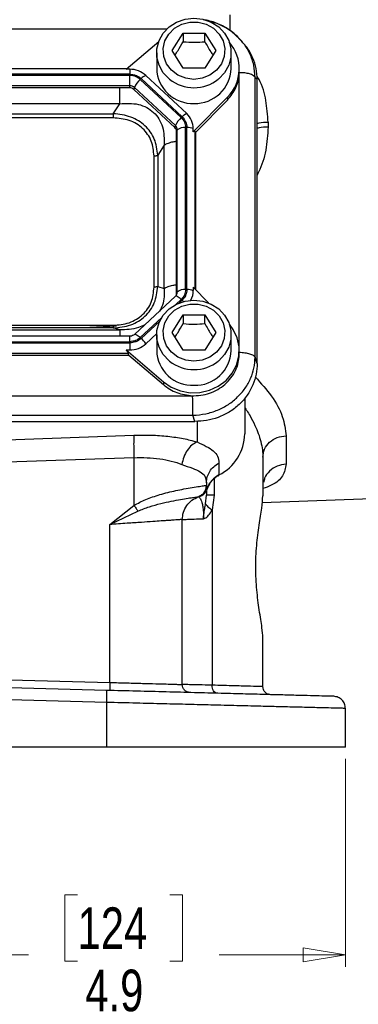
# Model space of a CAD drawing. Header units: inches. Extents: x 0.6 to 16.3, y 0.2 to 11.5.
# Tile 4 of 16: x 4.9 to 6, y 4 to 7.2. Entities that reach past the tile are written whole.
import ezdxf

# ---------------------------------------------------------------- set-up
doc = ezdxf.new("R2010")
doc.units = ezdxf.units.IN
doc.header["$MEASUREMENT"] = 0
doc.styles.add('SLDTEXTSTYLE0', font='TXT', dxfattribs={"width": 0.75})
doc.dimstyles.new('SLDDIMSTYLE1', dxfattribs={"dimtxt": 0.137795, "dimasz": 0.14, "dimexe": 0, "dimexo": 0.0625, "dimgap": 0.034449, "dimtad": 0, "dimdec": 1, "dimlfac": 1.5, "dimrnd": 1e-09, "dimzin": 12, "dimdsep": 46, "dimtxsty": 'SLDTEXTSTYLE0', "dimblk1": 'CLOSED', "dimblk2": 'CLOSED', "dimsah": 1, "dimcen": 0.09, "dimadec": 0, "dimazin": 3, "dimtfac": 1, "dimtdec": 1, "dimtofl": 0, "dimtmove": 0, "dimatfit": 3, "dimldrblk": 'CLOSED', "dimfxl": 0, "dimfrac": 2, "dimtolj": 1, "dimtzin": 12, "dimarcsym": 0})

# ---------------------------------------------------------------- blocks, each defined once
blk = doc.blocks.new('_Closed')
at = {"color": 0, "linetype": 'ByBlock', "lineweight": -2}
for p, q in [((-1, 0.166667), (0, 0)), ((-1, 0.166667), (-1, -0.166667)), ((0, 0), (-1, -0.166667)), ((0, 0), (-1, 0))]:
    blk.add_line(p, q, dxfattribs=at)
blk = doc.blocks.new('_D_4')
at = {"color": 7, "linetype": 'Continuous', "lineweight": 0}
for p, q in [((2.7134, 4.8009), (2.7134, 4.1127)), ((5.9667, 4.8009), (5.9667, 4.1127)), ((5.0802, 4.3506), (5.0382, 4.3506)), ((5.0382, 4.3506), (5.0382, 4.1318)), ((5.3856, 4.3506), (5.4276, 4.3506)), ((5.4276, 4.3506), (5.4276, 4.1318)), ((2.7134, 4.1521), (4.9174, 4.1521)), ((5.9667, 4.1521), (5.5485, 4.1521)), ((5.0382, 4.1318), (5.0802, 4.1318)), ((5.4276, 4.1318), (5.3856, 4.1318))]:
    blk.add_line(p, q, dxfattribs=at)
at = {"color": 7, "linetype": 'Continuous', "lineweight": 18, "xscale": 0.14, "yscale": 0.14, "rotation": 180.0000000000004}
blk.add_blockref('_Closed', (2.7134, 4.1521, -1.521), dxfattribs=at)
at = {"color": 7, "linetype": 'Continuous', "lineweight": 18, "xscale": 0.14, "yscale": 0.14}
blk.add_blockref('_Closed', (5.9667, 4.1521, -1.521), dxfattribs=at)
at = {"color": 7, "linetype": 'Continuous', "lineweight": 18, "char_height": 0.1378, "attachment_point": 1, "style": 'SLDTEXTSTYLE0'}
for s, insert in [('124', (5.0802, 4.3094)), ('4.9', (5.1057, 4.1033))]:
    blk.add_mtext(s, dxfattribs=dict(at, insert=insert))

msp = doc.modelspace()

# ---------------------------------------------------------------- linework, layer by layer
at = {"color": 8, "linetype": 'Continuous', "lineweight": 25}
for p, q in [((5.584, 7.2655), (5.584, 7.2128)), ((5.375, 7.2174), (3.3058, 7.2174)), ((5.6153, 6.1585), (5.6153, 7.073)), ((5.4694, 6.3567), (5.4694, 6.8791)), ((5.4052, 6.306), (5.4233, 6.3229)), ((5.4166, 6.3113), (5.4262, 6.3202)), ((5.2877, 6.1964), (5.3578, 6.2618)), ((5.2906, 6.1937), (5.3522, 6.2512)), ((5.2529, 6.1829), (5.2529, 6.2009)), ((5.4755, 5.9192), (5.4755, 5.851)), ((5.5325, 5.73), (5.5325, 5.675))]:
    msp.add_line(p, q, dxfattribs=at)
at = {"color": 7, "linetype": 'Continuous', "lineweight": 25}
for p, q in [((5.241, 7.085), (5.3491, 7.1775)), ((5.3934, 7.1468), (5.4294, 7.205)), ((5.4294, 7.205), (5.5014, 7.205)), ((5.4294, 7.205), (5.4294, 7.1763)), ((5.5014, 7.205), (5.5374, 7.1468)), ((5.5014, 7.1763), (5.5014, 7.205)), ((5.6185, 7.1839), (5.6026, 7.1978)), ((5.6259, 7.1758), (5.6183, 7.1841)), ((5.4294, 7.0886), (5.3934, 7.1468)), ((5.5374, 7.1468), (5.5014, 7.0886)), ((5.3421, 7.1391), (5.3421, 7.0871)), ((5.5887, 7.0871), (5.5887, 7.1391)), ((5.2428, 7.0865), (3.438, 7.0865)), ((5.2529, 7.085), (5.241, 7.085)), ((5.2529, 7.085), (5.2529, 7.0686)), ((5.5014, 7.0886), (5.4294, 7.0886)), ((5.6153, 7.073), (5.6154, 7.0775)), ((5.6154, 7.0775), (5.6154, 7.0871)), ((5.2529, 7.0686), (3.4279, 7.0686)), ((5.2529, 7.0648), (3.4279, 7.0648)), ((5.2529, 7.0307), (5.2529, 7.0648)), ((5.4233, 6.9248), (5.2877, 7.0513)), ((5.4262, 6.9275), (5.2906, 7.054)), ((5.4413, 6.938), (5.3058, 7.0646)), ((5.6678, 6.1316), (5.6678, 7.0582)), ((5.6747, 7.0506), (5.6678, 7.0582)), ((5.6747, 6.1111), (5.6747, 7.0506)), ((5.2529, 7.0307), (3.4279, 7.0307)), ((5.2529, 7.0237), (3.4279, 7.0237)), ((5.2529, 7.0237), (5.2529, 7.0307)), ((5.2682, 7.0248), (5.2666, 7.0184)), ((5.4021, 6.8919), (5.2666, 7.0184)), ((5.4038, 6.8983), (5.2682, 7.0248)), ((5.576, 6.9924), (5.4632, 6.8776)), ((5.576, 6.9829), (5.4717, 6.8767)), ((5.576, 6.9924), (5.576, 6.9829)), ((5.2195, 6.971), (3.4614, 6.971)), ((5.1981, 6.9378), (5.2195, 6.971)), ((3.4827, 6.9378), (5.1981, 6.9378)), ((5.1981, 6.924), (3.4827, 6.924)), ((5.4021, 6.8919), (5.4038, 6.8983)), ((5.4101, 6.8839), (5.4077, 6.8791)), ((5.4101, 6.3472), (5.4101, 6.8839)), ((5.4377, 6.3555), (5.4377, 6.8922)), ((5.4418, 6.3555), (5.4418, 6.8922)), ((5.4632, 6.8776), (5.4632, 6.8886)), ((5.7106, 6.9101), (5.7106, 6.8937)), ((5.4077, 6.3423), (5.4077, 6.8791)), ((5.4717, 6.8767), (5.4694, 6.8791)), ((5.4717, 6.3543), (5.4717, 6.8767)), ((5.3667, 6.8336), (5.3453, 6.8004)), ((5.3667, 6.3592), (5.3667, 6.8336)), ((5.3332, 6.3634), (5.3332, 6.7978)), ((5.3453, 6.8004), (5.3453, 6.3659)), ((5.3453, 6.3659), (5.3667, 6.3592)), ((5.5138, 6.3115), (5.4632, 6.363)), ((5.4632, 6.363), (5.4632, 6.3519)), ((5.4042, 6.3334), (5.2686, 6.2068)), ((5.4077, 6.3423), (5.4101, 6.3472)), ((5.3934, 6.2132), (5.4294, 6.2714)), ((5.4294, 6.2714), (5.5014, 6.2714)), ((5.4294, 6.2714), (5.4294, 6.2427)), ((5.5014, 6.2714), (5.5374, 6.2132)), ((5.5014, 6.2427), (5.5014, 6.2714)), ((3.4827, 6.2372), (5.1981, 6.2372)), ((5.1981, 6.2284), (3.4827, 6.2284)), ((5.2088, 6.2338), (5.0985, 6.2284)), ((5.2195, 6.2217), (5.1981, 6.2284)), ((5.2529, 6.2009), (3.4279, 6.2009)), ((3.4614, 6.2217), (5.2195, 6.2217)), ((5.3058, 6.176), (5.3422, 6.2099)), ((5.3421, 6.2056), (5.3421, 6.1535)), ((5.4294, 6.155), (5.3934, 6.2132)), ((5.5374, 6.2132), (5.5014, 6.155)), ((5.5887, 6.1535), (5.5887, 6.2056)), ((3.4279, 6.1829), (5.2529, 6.1829)), ((3.4279, 6.1791), (5.2529, 6.1791)), ((5.2529, 6.1791), (5.2529, 6.1555)), ((3.4305, 6.138), (5.2503, 6.138)), ((3.4331, 6.1451), (5.2477, 6.1451)), ((5.241, 6.1555), (5.3641, 6.0502)), ((5.241, 6.1555), (5.2529, 6.1555)), ((5.2503, 6.138), (5.2477, 6.1451)), ((5.2503, 6.138), (5.3641, 6.0407)), ((5.5014, 6.155), (5.4294, 6.155)), ((5.6154, 6.1439), (5.6154, 6.1535)), ((5.6747, 6.1111), (5.6678, 6.1316)), ((5.3641, 6.0502), (5.3641, 6.0407)), ((3.2203, 6.004), (5.4606, 6.004)), ((5.4606, 6.004), (5.4654, 6.0039)), ((5.6334, 5.9962), (5.6334, 5.8775)), ((3.2192, 5.9392), (5.4617, 5.9392)), ((5.4686, 5.9186), (5.4617, 5.9392)), ((3.2122, 5.9186), (5.4686, 5.9186)), ((4.8088, 5.8566), (5.2667, 5.8731)), ((5.7706, 5.8713), (5.7706, 5.7773)), ((5.2667, 5.7985), (4.8088, 5.782)), ((5.2667, 5.7985), (5.2667, 5.6408)), ((5.5478, 5.7807), (5.5478, 5.7416)), ((5.6934, 5.8001), (5.6934, 5.6721)), ((5.5067, 5.7155), (5.5067, 5.7071)), ((5.5067, 5.7071), (5.5067, 5.707)), ((5.5102, 5.6979), (5.5067, 5.7071)), ((5.504, 5.6461), (5.5067, 5.675)), ((5.5067, 5.6889), (5.5067, 5.675)), ((5.5325, 5.675), (5.5253, 5.6256)), ((5.6913, 5.6505), (6.7012, 5.6858)), ((5.4801, 5.6693), (5.4807, 5.6695)), ((5.4801, 5.6693), (5.4801, 5.6693)), ((5.4811, 5.6697), (5.4841, 5.6706)), ((5.4841, 5.6706), (5.4848, 5.6709)), ((5.4848, 5.6709), (5.4868, 5.6715)), ((5.1867, 5.5774), (5.2667, 5.6408)), ((5.1867, 5.5774), (5.2799, 5.6217)), ((5.5253, 5.6256), (5.5253, 5.0451)), ((5.1867, 5.0544), (5.1867, 5.5774)), ((5.4267, 5.0475), (5.4267, 5.5939)), ((5.6934, 5.0405), (5.6934, 5.2018)), ((4.8088, 5.0643), (5.1867, 5.0544)), ((5.176, 5.0281), (4.3401, 5.05)), ((5.177, 4.9881), (4.3401, 5.01)), ((5.177, 4.8403), (5.177, 4.9881)), ((5.9667, 4.8403), (5.9667, 4.9684)), ((5.177, 4.8403), (4.3401, 4.8403))]:
    msp.add_line(p, q, dxfattribs=at)
at = {"color": 7, "linetype": 'Continuous', "lineweight": 25, "flags": 128}
for points in [[(5.3848, 7.052), (5.3836, 7.053), (5.3639, 7.0737), (5.3501, 7.0983), (5.343, 7.1253), (5.343, 7.153), (5.3501, 7.18), (5.3639, 7.2045), (5.3836, 7.2253), (5.4081, 7.2411), (5.4359, 7.2509), (5.4654, 7.2543), (5.4949, 7.2509), (5.5227, 7.2411), (5.5472, 7.2253), (5.5669, 7.2045), (5.5807, 7.18), (5.5878, 7.153), (5.5878, 7.1253), (5.5807, 7.0983), (5.5669, 7.0737), (5.5472, 7.053), (5.546, 7.052)], [(5.4654, 7.0516), (5.4379, 7.0551), (5.4124, 7.0654), (5.3909, 7.0818), (5.3748, 7.103), (5.3655, 7.1274), (5.3637, 7.1533), (5.3693, 7.1787), (5.3821, 7.2017), (5.401, 7.2207), (5.4248, 7.2341), (5.4515, 7.2411), (5.4793, 7.2411), (5.506, 7.2341), (5.5298, 7.2207), (5.5487, 7.2017), (5.5615, 7.1787), (5.5672, 7.1533), (5.5653, 7.1274), (5.556, 7.103), (5.54, 7.0818), (5.5184, 7.0654), (5.4929, 7.0551), (5.4654, 7.0516)], [(5.3848, 6.1185), (5.3836, 6.1194), (5.3639, 6.1401), (5.3501, 6.1647), (5.343, 6.1917), (5.343, 6.2194), (5.3501, 6.2464), (5.3639, 6.271), (5.3836, 6.2917), (5.4081, 6.3075), (5.4359, 6.3174), (5.4654, 6.3207), (5.4949, 6.3174), (5.5227, 6.3075), (5.5472, 6.2917), (5.5669, 6.271), (5.5807, 6.2464), (5.5878, 6.2194), (5.5878, 6.1917), (5.5807, 6.1647), (5.5669, 6.1401), (5.5472, 6.1194), (5.546, 6.1184)], [(5.4654, 6.118), (5.4379, 6.1215), (5.4124, 6.1318), (5.3909, 6.1482), (5.3748, 6.1694), (5.3655, 6.1938), (5.3637, 6.2197), (5.3693, 6.2451), (5.3821, 6.2681), (5.401, 6.2871), (5.4248, 6.3005), (5.4515, 6.3075), (5.4793, 6.3075), (5.506, 6.3005), (5.5298, 6.2871), (5.5487, 6.2681), (5.5615, 6.2451), (5.5672, 6.2197), (5.5653, 6.1938), (5.556, 6.1694), (5.54, 6.1482), (5.5184, 6.1318), (5.4929, 6.1215), (5.4654, 6.118)], [(5.3641, 6.0502), (5.3904, 6.0322), (5.4203, 6.0199), (5.4523, 6.014), (5.485, 6.0146), (5.5167, 6.0219), (5.546, 6.0354), (5.5715, 6.0545), (5.5919, 6.0782), (5.6064, 6.1056), (5.6141, 6.1352), (5.6148, 6.1657), (5.6085, 6.1956), (5.5953, 6.2235), (5.5829, 6.2405)], [(5.5478, 5.7416), (5.5476, 5.7405), (5.5473, 5.7402)]]:
    msp.add_lwpolyline(points, dxfattribs=at)
at = {"color": 8, "linetype": 'Continuous', "lineweight": 25, "flags": 128}
for points in [[(5.4233, 6.3229), (5.4198, 6.326), (5.4165, 6.3286), (5.4134, 6.3308), (5.4105, 6.3325), (5.4081, 6.3335), (5.4061, 6.3339), (5.4047, 6.3337), (5.4042, 6.3334)], [(5.4262, 6.3202), (5.4283, 6.3182), (5.4304, 6.316), (5.4305, 6.316)], [(5.2687, 6.2069), (5.2691, 6.2072), (5.2706, 6.2074), (5.2726, 6.207), (5.275, 6.2059), (5.2778, 6.2043), (5.281, 6.2021), (5.2843, 6.1995), (5.2877, 6.1964)]]:
    msp.add_lwpolyline(points, dxfattribs=at)
at = {"color": 7, "linetype": 'Continuous', "lineweight": 25}
for centre, radius, start, end in [((5.4817, 7.087), 0.1336, 314.9343, 41.3902), ((5.2533, 7.0075), 0.0776, 47.4101, 90.3067), ((5.4605, 7.0903), 0.1185, 181.5683, 272.3664), ((5.4691, 7.0916), 0.1198, 268.2549, 357.8104), ((5.3348, 6.9962), 0.0724, 130.5237, 156.7761), ((5.3258, 7.0197), 0.0492, 114.0491, 135.7255), ((5.253, 7.0082), 0.0225, 47.4101, 90.3067), ((5.253, 7.0036), 0.02, 47.4101, 90.3067), ((5.4703, 6.8697), 0.0724, 130.5237, 156.7761), ((5.4614, 6.8931), 0.0492, 114.0491, 135.7255), ((5.3956, 6.8882), 0.0676, 0.3768, 47.4752), ((5.3903, 6.879), 0.0175, 0.3768, 47.4752), ((5.3905, 6.8838), 0.0196, 0.3768, 47.4752), ((5.433, 6.8579), 0.0347, 82.2097, 131.263), ((5.4432, 6.8347), 0.0575, 69.6232, 91.4049), ((5.3907, 6.3424), 0.0171, 330.8804, 359.9097), ((5.433, 6.3211), 0.0347, 82.2097, 131.263), ((5.4432, 6.2979), 0.0575, 69.6232, 91.4049), ((5.397, 6.352), 0.0662, 331.3875, 359.8965), ((5.2533, 6.2331), 0.0776, 269.6933, 312.5899), ((5.2223, 6.12), 0.1005, 33.8558, 47.191), ((5.4605, 6.1567), 0.1185, 181.5683, 272.3664), ((5.4691, 6.1581), 0.1198, 268.2549, 357.8104), ((5.4791, 5.8798), 0.1543, 296.448, 359.1655), ((5.5822, 5.6739), 0.0759, 116.9064, 161.5203)]:
    msp.add_arc(centre, radius, start, end, dxfattribs=at)
at = {"color": 8, "linetype": 'Continuous', "lineweight": 25}
for centre, radius, start, end in [((5.4649, 7.1525), 0.1285, 231.4332, 270.2342), ((5.4659, 7.1525), 0.1285, 269.7661, 308.5381), ((5.3909, 6.3472), 0.0193, 330.0138, 359.8663), ((5.4649, 6.2189), 0.1285, 231.4332, 270.2342), ((5.4659, 6.219), 0.1285, 269.7661, 308.5381)]:
    msp.add_arc(centre, radius, start, end, dxfattribs=at)
at = {"color": 7, "linetype": 'Continuous', "lineweight": 25}
msp.add_ellipse((5.4418, 6.8493), major_axis=(0.0275, 0.0299), ratio=0.170211, start_param=6.275096, end_param=6.798785, dxfattribs=at)
for points, knots in [([(5.6026, 7.1978), (5.5967, 7.2034), (5.5798, 7.2192), (5.5452, 7.2361), (5.5145, 7.2471), (5.4975, 7.2483), (5.4954, 7.2485)], [0, 0, 0, 0, 0.203487, 0.579568, 0.947572, 1, 1, 1, 1]), ([(5.6176, 7.1834), (5.6133, 7.1884), (5.6008, 7.203), (5.5735, 7.2215), (5.5468, 7.2357), (5.5302, 7.2398), (5.5266, 7.2407)], [0, 0, 0, 0, 0.18188, 0.538214, 0.899092, 1, 1, 1, 1]), ([(5.4026, 7.132), (5.4059, 7.1369), (5.4149, 7.1502), (5.4238, 7.1663), (5.4294, 7.1763)], [0, 0, 0, 0, 0.376375, 1, 1, 1, 1]), ([(5.4294, 7.1763), (5.4423, 7.1753), (5.4663, 7.1733), (5.4903, 7.1754), (5.5014, 7.1763)], [0, 0, 0, 0, 0.534747, 1, 1, 1, 1]), ([(5.5014, 7.1763), (5.5078, 7.1647), (5.5168, 7.1486), (5.5257, 7.1356), (5.5282, 7.1319)], [0, 0, 0, 0, 0.718831, 1, 1, 1, 1]), ([(5.6747, 7.0506), (5.674, 7.0631), (5.6726, 7.0874), (5.6608, 7.1235), (5.6454, 7.1534), (5.6306, 7.1692), (5.6251, 7.1751)], [0, 0, 0, 0, 0.274891, 0.537423, 0.82756, 1, 1, 1, 1]), ([(5.2529, 7.0686), (5.2599, 7.0679), (5.267, 7.0673), (5.2738, 7.0646), (5.277, 7.0633), (5.2832, 7.0602), (5.288, 7.0562), (5.2906, 7.054)], [0, 0, 0, 0, 0.498697, 0.503014, 0.535598, 0.74951, 1, 1, 1, 1]), ([(5.2877, 7.0513), (5.2826, 7.0552), (5.2724, 7.0629), (5.2594, 7.0642), (5.2529, 7.0648)], [0, 0, 0, 0, 0.5040183, 1, 1, 1, 1]), ([(5.6678, 7.0582), (5.6661, 7.0604), (5.6627, 7.0647), (5.6502, 7.0697), (5.6339, 7.0736), (5.6215, 7.0732), (5.6153, 7.073)], [0, 0, 0, 0, 0.24973, 0.499459, 0.749189, 1, 1, 1, 1]), ([(5.2195, 6.971), (5.2404, 6.9721), (5.2715, 6.9737), (5.3091, 6.9595), (5.3326, 6.9431), (5.3505, 6.9209), (5.3668, 6.8847), (5.3668, 6.8542), (5.3667, 6.8336)], [0, 0, 0, 0, 0.257397, 0.381604, 0.5, 0.618395, 0.742603, 1, 1, 1, 1]), ([(5.3453, 6.8004), (5.3432, 6.8187), (5.34, 6.8459), (5.3216, 6.8779), (5.3039, 6.8984), (5.2819, 6.915), (5.2474, 6.9323), (5.218, 6.9356), (5.1981, 6.9378)], [0, 0, 0, 0, 0.2558598, 0.3792721, 0.500008, 0.6203977, 0.7441597, 1, 1, 1, 1]), ([(5.3332, 6.7978), (5.3316, 6.8146), (5.3292, 6.8398), (5.3129, 6.8699), (5.2962, 6.8894), (5.2753, 6.905), (5.2431, 6.9202), (5.2161, 6.9225), (5.1981, 6.924)], [0, 0, 0, 0, 0.250062, 0.376118, 0.5, 0.623757, 0.749938, 1, 1, 1, 1]), ([(5.4262, 6.9275), (5.4306, 6.9224), (5.4351, 6.9172), (5.4379, 6.9108), (5.4392, 6.9078), (5.4412, 6.9015), (5.4416, 6.8955), (5.4418, 6.8922)], [0, 0, 0, 0, 0.498697, 0.503014, 0.535598, 0.74951, 1, 1, 1, 1]), ([(5.1981, 6.2284), (5.218, 6.2303), (5.2474, 6.233), (5.2818, 6.2499), (5.3038, 6.2665), (5.3216, 6.2871), (5.34, 6.3194), (5.3432, 6.3471), (5.3453, 6.3659)], [0, 0, 0, 0, 0.2558598, 0.3792721, 0.500008, 0.6203977, 0.7441597, 1, 1, 1, 1]), ([(5.1981, 6.2372), (5.2161, 6.2387), (5.2431, 6.241), (5.2752, 6.2562), (5.2962, 6.2718), (5.3129, 6.2913), (5.3292, 6.3214), (5.3316, 6.3466), (5.3332, 6.3634)], [0, 0, 0, 0, 0.250062, 0.376118, 0.5, 0.623757, 0.749938, 1, 1, 1, 1]), ([(5.4073, 6.3377), (5.4071, 6.3372), (5.4065, 6.3356), (5.4051, 6.3342), (5.4042, 6.3334)], [0, 0, 0, 0, 0.368732, 1, 1, 1, 1]), ([(5.4418, 6.3555), (5.4411, 6.3489), (5.4404, 6.3423), (5.4375, 6.3359), (5.4361, 6.3329), (5.4328, 6.3272), (5.4285, 6.3227), (5.4262, 6.3202)], [0, 0, 0, 0, 0.498697, 0.503014, 0.535598, 0.74951, 1, 1, 1, 1]), ([(5.4026, 6.1984), (5.4059, 6.2034), (5.4149, 6.2166), (5.4238, 6.2327), (5.4294, 6.2427)], [0, 0, 0, 0, 0.376375, 1, 1, 1, 1]), ([(5.4294, 6.2427), (5.4423, 6.2417), (5.4663, 6.2398), (5.4903, 6.2418), (5.5014, 6.2427)], [0, 0, 0, 0, 0.534747, 1, 1, 1, 1]), ([(5.5014, 6.2427), (5.5078, 6.2312), (5.5168, 6.2151), (5.5257, 6.202), (5.5282, 6.1983)], [0, 0, 0, 0, 0.718831, 1, 1, 1, 1]), ([(5.2686, 6.2068), (5.2677, 6.206), (5.265, 6.2038), (5.2595, 6.2014), (5.2549, 6.201), (5.2529, 6.2009)], [0, 0, 0, 0, 0.237515, 0.675317, 1, 1, 1, 1]), ([(5.2906, 6.1937), (5.2852, 6.1895), (5.2797, 6.1853), (5.2728, 6.1827), (5.2695, 6.1815), (5.2629, 6.1796), (5.2564, 6.1793), (5.2529, 6.1791)], [0, 0, 0, 0, 0.498697, 0.503014, 0.535598, 0.74951, 1, 1, 1, 1]), ([(5.241, 6.1555), (5.2426, 6.1535), (5.2456, 6.1496), (5.247, 6.1465), (5.2477, 6.1451)], [0, 0, 0, 0, 0.524141, 1, 1, 1, 1]), ([(5.4617, 5.9392), (5.4761, 5.9403), (5.5042, 5.9424), (5.5441, 5.9553), (5.5799, 5.9741), (5.6107, 5.9988), (5.6358, 6.0282), (5.6538, 6.0608), (5.6654, 6.0957), (5.667, 6.1195), (5.6678, 6.1316)], [0, 0, 0, 0, 0.13356, 0.261125, 0.387745, 0.511891, 0.635099, 0.759877, 0.877169, 1, 1, 1, 1]), ([(5.4654, 6.0039), (5.4754, 6.0044), (5.4955, 6.0055), (5.5243, 6.0142), (5.5508, 6.0276), (5.5739, 6.0459), (5.5927, 6.068), (5.6062, 6.0931), (5.6142, 6.1189), (5.6148, 6.1361), (5.615, 6.1439)], [0, 0, 0, 0, 0.127572, 0.255144, 0.382716, 0.510288, 0.63786, 0.765432, 0.893004, 1, 1, 1, 1]), ([(5.6153, 6.1485), (5.6215, 6.1478), (5.6339, 6.1465), (5.6502, 6.1433), (5.6627, 6.1381), (5.6661, 6.1338), (5.6678, 6.1316)], [0, 0, 0, 0, 0.250811, 0.500541, 0.75027, 1, 1, 1, 1]), ([(5.6747, 6.1111), (5.6741, 6.0992), (5.6727, 6.0749), (5.6613, 6.0388), (5.6424, 6.0043), (5.6158, 5.9737), (5.5829, 5.9488), (5.546, 5.9312), (5.5074, 5.9205), (5.4813, 5.9192), (5.4686, 5.9186)], [0, 0, 0, 0, 0.117637, 0.241401, 0.369555, 0.5, 0.630445, 0.758599, 0.882363, 1, 1, 1, 1]), ([(5.4617, 5.9392), (5.4617, 5.9429), (5.4617, 5.9504), (5.4616, 5.9672), (5.462, 5.9859), (5.461, 5.9979), (5.4606, 6.004)], [0, 0, 0, 0, 0.24973, 0.499459, 0.749189, 1, 1, 1, 1]), ([(5.2667, 5.8731), (5.2859, 5.8734), (5.3243, 5.8741), (5.3795, 5.8701), (5.4313, 5.8627), (5.4607, 5.8549), (5.4755, 5.851)], [0, 0, 0, 0, 0.248233, 0.496982, 0.747291, 1, 1, 1, 1]), ([(5.4755, 5.851), (5.4696, 5.8478), (5.458, 5.8414), (5.4428, 5.8234), (5.431, 5.8012), (5.4272, 5.7847), (5.4254, 5.7764)], [0, 0, 0, 0, 0.250197, 0.50006, 0.750032, 1, 1, 1, 1]), ([(5.4755, 5.851), (5.4863, 5.846), (5.5087, 5.8356), (5.531, 5.8217), (5.5452, 5.8043), (5.547, 5.7887), (5.5478, 5.7807)], [0, 0, 0, 0, 0.23134, 0.476902, 0.735333, 1, 1, 1, 1]), ([(5.2667, 5.7985), (5.2812, 5.7989), (5.3105, 5.7995), (5.3524, 5.7955), (5.3918, 5.7882), (5.4141, 5.7804), (5.4254, 5.7764)], [0, 0, 0, 0, 0.246394, 0.494827, 0.743394, 1, 1, 1, 1]), ([(5.4254, 5.7764), (5.4375, 5.772), (5.4618, 5.7633), (5.4875, 5.7529), (5.5039, 5.7383), (5.5058, 5.7231), (5.5067, 5.7155)], [0, 0, 0, 0, 0.247582, 0.495331, 0.745832, 1, 1, 1, 1]), ([(5.5189, 5.7151), (5.5227, 5.7199), (5.5301, 5.7291), (5.5406, 5.737), (5.5467, 5.7397), (5.5474, 5.74)], [0, 0, 0, 0, 0.490547, 0.941299, 1, 1, 1, 1]), ([(5.2667, 5.6408), (5.2796, 5.6477), (5.2998, 5.6584), (5.3289, 5.669), (5.3535, 5.6768), (5.3797, 5.6839), (5.4065, 5.6901), (5.4343, 5.6957), (5.4615, 5.7004), (5.4851, 5.704), (5.5024, 5.7064), (5.5052, 5.7068), (5.5067, 5.707)], [0, 0, 0, 0, 0.112911, 0.176582, 0.245364, 0.323626, 0.407307, 0.496563, 0.609435, 0.73088, 0.861033, 1, 1, 1, 1]), ([(5.4801, 5.6693), (5.4838, 5.6711), (5.4913, 5.6745), (5.4998, 5.6836), (5.5056, 5.6947), (5.5063, 5.7029), (5.5067, 5.707)], [0, 0, 0, 0, 0.2500646, 0.5, 0.7499354, 1, 1, 1, 1]), ([(5.5099, 5.6956), (5.51, 5.6963), (5.511, 5.7032), (5.5144, 5.71), (5.5188, 5.715), (5.5189, 5.7151)], [0, 0, 0, 0, 0.101939, 0.989738, 1, 1, 1, 1]), ([(5.4868, 5.6715), (5.4896, 5.6728), (5.4955, 5.6755), (5.5026, 5.6819), (5.5077, 5.6895), (5.5093, 5.6951), (5.5102, 5.6979)], [0, 0, 0, 0, 0.233152, 0.496846, 0.748077, 1, 1, 1, 1]), ([(5.2799, 5.6217), (5.2925, 5.6268), (5.3182, 5.6372), (5.356, 5.6472), (5.391, 5.6551), (5.4217, 5.6607), (5.4468, 5.6647), (5.4653, 5.6673), (5.4773, 5.6689), (5.4791, 5.6692), (5.4801, 5.6693)], [0, 0, 0, 0, 0.1223905, 0.2475281, 0.3735932, 0.4997496, 0.6254944, 0.7507457, 0.8755397, 1, 1, 1, 1]), ([(5.4801, 5.6693), (5.4806, 5.6692), (5.4817, 5.6688), (5.4872, 5.6627), (5.4917, 5.6512), (5.4947, 5.6382), (5.4964, 5.6225), (5.4971, 5.6079), (5.4971, 5.6003), (5.4971, 5.5966)], [0, 0, 0, 0, 0.283626, 0.55181, 0.675782, 0.791237, 0.898583, 0.949807, 1, 1, 1, 1]), ([(5.4971, 5.5966), (5.4971, 5.5966), (5.4971, 5.5965), (5.4971, 5.5965), (5.4971, 5.5965), (5.4971, 5.5965), (5.4971, 5.5965), (5.4971, 5.5965), (5.4971, 5.5965), (5.4971, 5.5965), (5.4971, 5.5965), (5.4972, 5.5973), (5.4972, 5.5982), (5.4972, 5.5994), (5.4972, 5.6016), (5.4976, 5.6087), (5.4989, 5.6188), (5.5015, 5.6324), (5.503, 5.6409), (5.504, 5.6461)], [0, 0, 0, 0, 0.001527, 0.001862, 0.00193, 0.001938, 0.001943, 0.001948, 0.001956, 0.002021, 0.00257, 0.004067, 0.0479, 0.051514, 0.075494, 0.174199, 0.468825, 0.675501, 1, 1, 1, 1]), ([(5.6934, 5.2018), (5.6927, 5.2125), (5.6912, 5.236), (5.6816, 5.2913), (5.6726, 5.3599), (5.6687, 5.4342), (5.6721, 5.5088), (5.6807, 5.5766), (5.6907, 5.6348), (5.6925, 5.6596), (5.6934, 5.6721)], [0, 0, 0, 0, 0.110482, 0.244407, 0.370029, 0.495469, 0.620683, 0.746398, 0.872841, 1, 1, 1, 1]), ([(5.4971, 5.5966), (5.4987, 5.597), (5.5045, 5.5987), (5.5149, 5.608), (5.5216, 5.6194), (5.5253, 5.6256)], [0, 0, 0, 0, 0.1398893, 0.5282904, 1, 1, 1, 1]), ([(5.4267, 5.5939), (5.4259, 5.5939), (5.4243, 5.5937), (5.4131, 5.593), (5.4001, 5.5921), (5.388, 5.5912), (5.3738, 5.5903), (5.3547, 5.5889), (5.3279, 5.5871), (5.2902, 5.5844), (5.2423, 5.5812), (5.2059, 5.5787), (5.1867, 5.5774)], [0, 0, 0, 0, 0.1200751, 0.2433391, 0.3062443, 0.369956, 0.4344761, 0.4998066, 0.5988644, 0.7152608, 0.8489795, 1, 1, 1, 1]), ([(5.4267, 5.5939), (5.4276, 5.5939), (5.4292, 5.594), (5.443, 5.5945), (5.4647, 5.5954), (5.4862, 5.5962), (5.4971, 5.5966)], [0, 0, 0, 0, 0.241747, 0.48899, 0.741738, 1, 1, 1, 1]), ([(5.1867, 5.0544), (5.2061, 5.0539), (5.244, 5.0528), (5.2956, 5.0514), (5.339, 5.0502), (5.3734, 5.0492), (5.3988, 5.0484), (5.4155, 5.0479), (5.4251, 5.0475), (5.4262, 5.0475), (5.4267, 5.0475)], [0, 0, 0, 0, 0.152262, 0.296742, 0.433436, 0.56234, 0.68345, 0.796765, 0.902282, 1, 1, 1, 1]), ([(5.9278, 5.0084), (5.9266, 5.0084), (5.9241, 5.0085), (5.9044, 5.009), (5.8733, 5.0098), (5.8302, 5.0109), (5.7759, 5.0124), (5.7114, 5.014), (5.6378, 5.016), (5.556, 5.0181), (5.4675, 5.0204), (5.3736, 5.0229), (5.276, 5.0254), (5.2093, 5.0272), (5.176, 5.0281)], [0, 0, 0, 0, 0.083286, 0.166663, 0.249963, 0.333276, 0.41666, 0.499946, 0.583257, 0.666651, 0.749961, 0.833304, 0.916696, 1, 1, 1, 1]), ([(5.5253, 5.0451), (5.5101, 5.0455), (5.48, 5.0462), (5.4494, 5.0469), (5.4302, 5.0474), (5.4279, 5.0474), (5.4267, 5.0475)], [0, 0, 0, 0, 0.261982, 0.515974, 0.76198, 1, 1, 1, 1]), ([(5.5424, 5.0185), (5.5401, 5.0189), (5.5355, 5.0198), (5.5299, 5.026), (5.526, 5.0348), (5.5256, 5.0417), (5.5253, 5.0451)], [0, 0, 0, 0, 0.250433, 0.500128, 0.750069, 1, 1, 1, 1]), ([(5.6934, 5.0405), (5.6915, 5.0405), (5.6875, 5.0407), (5.6547, 5.0416), (5.6027, 5.043), (5.5514, 5.0444), (5.5253, 5.0451)], [0, 0, 0, 0, 0.238014, 0.484016, 0.73801, 1, 1, 1, 1]), ([(5.9667, 4.9684), (5.9656, 4.9684), (5.9632, 4.9685), (5.9438, 4.969), (5.9176, 4.9696), (5.8901, 4.9703), (5.8661, 4.9709), (5.8389, 4.9716), (5.8085, 4.9723), (5.7749, 4.9732), (5.7326, 4.9742), (5.6778, 4.9756), (5.6059, 4.9774), (5.5279, 4.9794), (5.4463, 4.9814), (5.3637, 4.9835), (5.2732, 4.9857), (5.2097, 4.9873), (5.177, 4.9881)], [0, 0, 0, 0, 0.0797681, 0.1609509, 0.2435491, 0.2854003, 0.327606, 0.3701664, 0.4130816, 0.4563516, 0.4999766, 0.5640666, 0.6358515, 0.7153292, 0.7800044, 0.8490084, 0.9223405, 1, 1, 1, 1])]:
    msp.add_open_spline(points, degree=3, knots=knots, dxfattribs=at)
at = {"color": 8, "linetype": 'Continuous', "lineweight": 25}
for points, knots in [([(5.6678, 7.0582), (5.6669, 7.0719), (5.665, 7.0986), (5.6514, 7.1361), (5.6356, 7.1648), (5.622, 7.1788), (5.6176, 7.1834)], [0, 0, 0, 0, 0.2974584, 0.5815663, 0.863567, 1, 1, 1, 1]), ([(5.7106, 6.9101), (5.709, 6.9338), (5.7057, 6.9815), (5.6919, 7.0342), (5.676, 7.0588), (5.6735, 7.0626)], [0, 0, 0, 0, 0.458047, 0.917332, 1, 1, 1, 1]), ([(5.2195, 6.971), (5.2195, 6.9768), (5.2195, 6.9883), (5.2195, 7.0068), (5.2195, 7.0187), (5.2195, 7.0237)], [0, 0, 0, 0, 0.368964, 0.737928, 1, 1, 1, 1]), ([(5.6747, 6.9059), (5.6767, 6.9065), (5.6869, 6.9093), (5.7001, 6.9097), (5.7106, 6.9101)], [0, 0, 0, 0, 0.1969625, 1, 1, 1, 1]), ([(5.7106, 6.8937), (5.709, 6.868), (5.7057, 6.8165), (5.6896, 6.7636), (5.6763, 6.7378), (5.6747, 6.7348)], [0, 0, 0, 0, 0.467648, 0.937372, 1, 1, 1, 1]), ([(5.7106, 6.8937), (5.7001, 6.8934), (5.6869, 6.893), (5.6767, 6.8901), (5.6747, 6.8895)], [0, 0, 0, 0, 0.803038, 1, 1, 1, 1]), ([(5.4077, 6.8458), (5.4037, 6.8453), (5.3932, 6.8439), (5.3786, 6.8397), (5.3707, 6.8356), (5.3667, 6.8336)], [0, 0, 0, 0, 0.233719, 0.616859, 1, 1, 1, 1]), ([(5.3667, 6.3592), (5.3672, 6.3405), (5.3678, 6.3147), (5.3552, 6.291), (5.3517, 6.2844)], [0, 0, 0, 0, 0.72314, 1, 1, 1, 1]), ([(5.3667, 6.3592), (5.3707, 6.3612), (5.3786, 6.3654), (5.3932, 6.3695), (5.4037, 6.3709), (5.4077, 6.3714)], [0, 0, 0, 0, 0.383142, 0.766285, 1, 1, 1, 1]), ([(5.3032, 6.2391), (5.296, 6.2357), (5.2699, 6.2232), (5.2406, 6.2224), (5.2195, 6.2217)], [0, 0, 0, 0, 0.27686, 1, 1, 1, 1]), ([(5.2195, 6.2217), (5.2195, 6.2201), (5.2195, 6.2167), (5.2195, 6.2088), (5.2195, 6.2023), (5.2195, 6.2009)], [0, 0, 0, 0, 0.441541, 0.883081, 1, 1, 1, 1]), ([(5.6684, 6.0661), (5.6872, 6.0451), (5.7267, 6.001), (5.7626, 5.9339), (5.768, 5.8922), (5.7706, 5.8713)], [0, 0, 0, 0, 0.3129051, 0.6566476, 1, 1, 1, 1]), ([(5.6334, 5.965), (5.6357, 5.9616), (5.6421, 5.9523), (5.6538, 5.9324), (5.6671, 5.9069), (5.6788, 5.8784), (5.6872, 5.8512), (5.6924, 5.825), (5.6931, 5.8082), (5.6934, 5.8001)], [0, 0, 0, 0, 0.059371, 0.161744, 0.34573, 0.508352, 0.670782, 0.840827, 1, 1, 1, 1]), ([(5.7706, 5.7773), (5.768, 5.764), (5.7628, 5.7373), (5.7343, 5.7109), (5.7032, 5.6997), (5.6934, 5.6963)], [0, 0, 0, 0, 0.40642, 0.814276, 1, 1, 1, 1]), ([(5.7706, 5.7773), (5.7604, 5.7759), (5.7399, 5.7731), (5.7148, 5.7555), (5.6992, 5.7357), (5.6972, 5.7217), (5.6965, 5.7171)], [0, 0, 0, 0, 0.287995, 0.57599, 0.863985, 1, 1, 1, 1])]:
    msp.add_open_spline(points, degree=3, knots=knots, dxfattribs=at)
at = {"color": 7, "linetype": 'Continuous', "lineweight": 25}
for points in [[(5.576, 6.9829), (5.5869, 6.9963), (5.6086, 7.023), (5.6131, 7.0563), (5.6153, 7.073)], [(5.1981, 6.9378), (5.1981, 6.9368), (5.1981, 6.9348), (5.1981, 6.9312), (5.1981, 6.9275), (5.1981, 6.9251), (5.1981, 6.924)], [(5.4233, 6.9248), (5.4274, 6.92), (5.4357, 6.9105), (5.437, 6.8983), (5.4377, 6.8922)], [(5.3332, 6.7978), (5.3344, 6.7979), (5.3369, 6.7979), (5.3403, 6.7985), (5.3433, 6.7993), (5.3446, 6.8), (5.3453, 6.8004)], [(5.3453, 6.3659), (5.3446, 6.3655), (5.3433, 6.3648), (5.3403, 6.364), (5.3369, 6.3635), (5.3344, 6.3634), (5.3332, 6.3634)], [(5.4377, 6.3555), (5.437, 6.3494), (5.4357, 6.3372), (5.4274, 6.3277), (5.4233, 6.3229)], [(5.1981, 6.2372), (5.1981, 6.2361), (5.1981, 6.2339), (5.1981, 6.2313), (5.1981, 6.2293), (5.1981, 6.2287), (5.1981, 6.2284)], [(5.2877, 6.1964), (5.2827, 6.1925), (5.2725, 6.1848), (5.2594, 6.1836), (5.2529, 6.1829)], [(5.3641, 6.0407), (5.3784, 6.0305), (5.407, 6.0102), (5.4427, 6.006), (5.4606, 6.004)], [(5.2667, 5.8731), (5.2664, 5.8696), (5.2659, 5.8625), (5.2657, 5.8444), (5.2659, 5.8226), (5.2664, 5.8065), (5.2667, 5.7985)], [(5.6934, 5.8001), (5.6946, 5.8092), (5.6969, 5.8275), (5.7146, 5.8507), (5.74, 5.8673), (5.7604, 5.87), (5.7706, 5.8713)], [(5.5067, 5.7155), (5.5073, 5.7221), (5.5084, 5.7353), (5.5171, 5.7537), (5.53, 5.7697), (5.5419, 5.7771), (5.5478, 5.7807)], [(5.5067, 5.7071), (5.5064, 5.7029), (5.5056, 5.6947), (5.4999, 5.6836), (5.4913, 5.6745), (5.4838, 5.6711), (5.4801, 5.6693)], [(5.5325, 5.675), (5.5287, 5.675), (5.521, 5.675), (5.513, 5.675), (5.5077, 5.675), (5.5071, 5.675), (5.5067, 5.675)], [(5.4267, 5.5939), (5.4275, 5.6021), (5.4289, 5.6185), (5.4405, 5.6407), (5.4576, 5.659), (5.4726, 5.6659), (5.4801, 5.6693)], [(5.504, 5.6461), (5.506, 5.6429), (5.5099, 5.6366), (5.5202, 5.6293), (5.5253, 5.6256)], [(5.2667, 5.6408), (5.2691, 5.6374), (5.2739, 5.6305), (5.2779, 5.6247), (5.2799, 5.6217)], [(5.1867, 5.0544), (5.1866, 5.0509), (5.1865, 5.044), (5.1866, 5.0351), (5.1869, 5.029), (5.1872, 5.0282), (5.1874, 5.0278)], [(5.177, 4.9881), (5.1771, 4.9933), (5.1773, 5.0038), (5.1772, 5.017), (5.1768, 5.0262), (5.1762, 5.0275), (5.176, 5.0281)], [(5.4527, 5.0208), (5.4493, 5.0213), (5.4424, 5.0222), (5.4339, 5.0284), (5.4279, 5.0372), (5.4271, 5.044), (5.4267, 5.0475)], [(5.7194, 5.0138), (5.716, 5.0143), (5.7091, 5.0153), (5.7005, 5.0215), (5.6946, 5.0302), (5.6938, 5.0371), (5.6934, 5.0405)], [(5.9667, 4.9684), (5.9662, 4.9735), (5.965, 4.9839), (5.956, 4.9969), (5.9432, 5.0062), (5.9329, 5.0077), (5.9278, 5.0084)], [(5.9667, 4.8403), (5.9655, 4.8403), (5.9629, 4.8403), (5.9422, 4.8403), (5.9095, 4.8403), (5.8642, 4.8403), (5.8072, 4.8403), (5.7395, 4.8403), (5.6621, 4.8403), (5.5762, 4.8403), (5.4832, 4.8403), (5.3847, 4.8403), (5.2821, 4.8403), (5.2121, 4.8403), (5.177, 4.8403)]]:
    msp.add_open_spline(points, degree=3, dxfattribs=at)

# ---------------------------------------------------------------- dimensions: what is measured, and where the dimension line sits
at = {"color": 7, "linetype": 'Continuous', "lineweight": 18}
dim = msp.add_linear_dim(base=(2.7134, 4.1521), p1=(5.9667, 4.8403), p2=(2.7134, 4.8403), dimstyle='SLDDIMSTYLE1', dxfattribs=at)
dim.commit()
dim.dimension.update_dxf_attribs({"geometry": '_D_4', "text_midpoint": (5.2329, 4.1521), "dimtype": 160})

doc.saveas('drawing.dxf')
